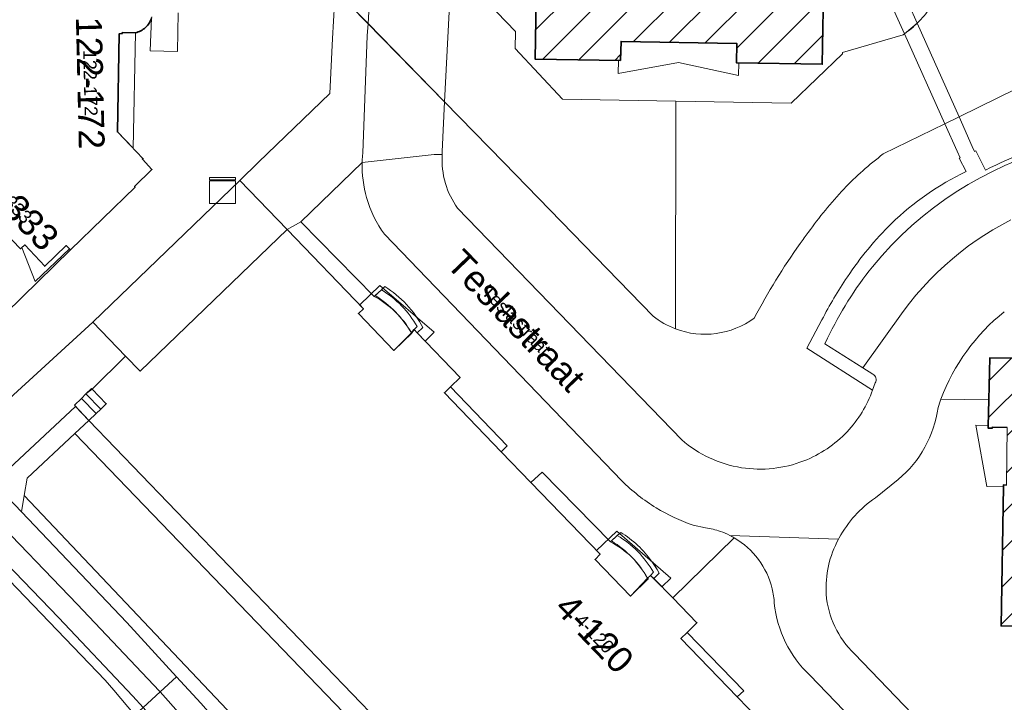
# Model space of a CAD drawing. Header units: metres. Extents: x 124322 to 125871, y 483990 to 485142.
# Tile 19 of 61: x 124596 to 124672, y 484470 to 484523. Entities that reach past the tile are written whole.
import ezdxf
from ezdxf.enums import TextEntityAlignment as Align

# ---------------------------------------------------------------- set-up
doc = ezdxf.new("R2010")
doc.units = ezdxf.units.M
for name, color, linetype, lineweight in [('00_GEO_Arcering', 252, 'Continuous', 15), ('B-RO-KL-DATA-S', 90, 'Continuous', 25), ('B-RO-KW-KUNSTWERK_DEK-GV', 7, 'Continuous', 18), ('B-RO-OG-BEBOUWING-GV', 7, 'Continuous', 35), ('B-RO-OG-BEBOUWING-T18', 7, 'Continuous', 18), ('B-RO-OG-BEBOUWING-T18 @ 0.5', 7, 'Continuous', 18), ('B-RO-OG-BEBOUWING-T18 @ 1', 7, 'Continuous', 18), ('B-RO-OG-BEBOUWING_BORDES-GV', 7, 'Continuous', 18), ('B-RO-OG-BEBOUWING_LUIFEL-GV', 7, 'Continuous', 18), ('B-RO-OG-BEBOUWING_TRAP-GV', 7, 'Continuous', 18), ('B-RO-OG-TERREIN_CULTUURSCHEIDING-GV', 7, 'Continuous', 0), ('B-RO-OG-TERREIN_ERF-GV', 7, 'Continuous', 0), ('B-RO-OG-TOPOGRAFIE-T18', 7, 'Continuous', 18), ('B-RO-OG-TOPOGRAFIE-T18 @ 0.5', 7, 'Continuous', 18), ('B-RO-OG-TOPOGRAFIE-T18 @ 1', 7, 'Continuous', 18), ('B-RO-OG-WATER-GV', 151, 'Continuous', 13), ('B-RO-VH-VERHARDING_GESLOTEN-GV', 252, 'Continuous', 18), ('B-RO-VH-VERHARDING_OPEN-GV', 7, 'Continuous', 9)]:
    doc.layers.add(name, color=color, linetype=linetype, lineweight=lineweight)
doc.styles.add('IBstijl', font='arial.ttf', dxfattribs={"height": 2})
pattern_1 = [(45, (0, 0), (-1.414213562, 1.414213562), [])]

# ---------------------------------------------------------------- blocks, each defined once
blk = doc.blocks.new('SKL-DATA_KAST-SO')
at = {"color": 0, "linetype": 'ByBlock', "lineweight": 18}
for points in [[(-2, 2), (2, 2), (2, 1.68), (-2, 1.68)], [(-2, 1.52), (2, 1.52), (2, -2), (-2, -2)]]:
    blk.add_lwpolyline(points, close=True, dxfattribs=at)
blk = doc.blocks.new('*U137')
at = {"layer": 'B-RO-OG-TOPOGRAFIE-T18 @ 0.5', "style": 'IBstijl'}
blk.add_text('Teslastraat', height=1, rotation=-46.1, dxfattribs=at).set_placement((124634.724, 484499.97), align=Align.MIDDLE)
at = {"layer": 'B-RO-OG-TOPOGRAFIE-T18 @ 1', "style": 'IBstijl'}
blk.add_text('Teslastraat', height=2, rotation=-46.1, dxfattribs=at).set_placement((124634.724, 484499.97), align=Align.MIDDLE)
blk = doc.blocks.new('*U196')
at = {"layer": 'B-RO-OG-BEBOUWING-T18 @ 0.5', "style": 'IBstijl'}
blk.add_text('331-333', height=1, rotation=-45.7, dxfattribs=at).set_placement((124595.203, 484509.535), align=Align.MIDDLE)
at = {"layer": 'B-RO-OG-BEBOUWING-T18 @ 1', "style": 'IBstijl'}
blk.add_text('331-333', height=2, rotation=-45.7, dxfattribs=at).set_placement((124595.203, 484509.535), align=Align.MIDDLE)
blk = doc.blocks.new('*U197')
at = {"layer": 'B-RO-OG-BEBOUWING-T18 @ 0.5', "style": 'IBstijl'}
blk.add_text('122-172', height=1, rotation=-88.7, dxfattribs=at).set_placement((124601.773, 484518.322), align=Align.MIDDLE)
at = {"layer": 'B-RO-OG-BEBOUWING-T18 @ 1', "style": 'IBstijl'}
blk.add_text('122-172', height=2, rotation=-88.7, dxfattribs=at).set_placement((124601.773, 484518.322), align=Align.MIDDLE)
blk = doc.blocks.new('*U308')
at = {"layer": 'B-RO-OG-BEBOUWING-T18 @ 0.5', "style": 'IBstijl'}
blk.add_text('4-120', height=1, rotation=-46.1, dxfattribs=at).set_placement((124640.769, 484475.724), align=Align.MIDDLE)
at = {"layer": 'B-RO-OG-BEBOUWING-T18 @ 1', "style": 'IBstijl'}
blk.add_text('4-120', height=2, rotation=-46.1, dxfattribs=at).set_placement((124640.769, 484475.724), align=Align.MIDDLE)

msp = doc.modelspace()

# ---------------------------------------------------------------- hatches: boundary and pattern name
at = {"layer": '00_GEO_Arcering'}
h = msp.add_hatch(dxfattribs=at)
h.set_pattern_fill('BEBOUWING', color=256)
h.set_pattern_definition(pattern_1)
h.paths.add_polyline_path([(124662.983, 484539.244, 0.217769), (124662.568, 484540.829, 0.220775), (124661.076, 484541.55), (124661.079, 484541.651), (124650.386, 484541.865), (124650.4, 484543.556), (124649.979, 484543.574), (124649.977, 484543.373), (124649.977, 484543.373), (124649.945, 484540.793), (124646.963, 484540.83), (124646.983, 484542.456), (124645.337, 484542.48), (124645.329, 484542.534, 0.144491), (124644.345, 484542.304, 0.11589), (124643.746, 484541.747, 0.071096), (124643.529, 484541.307, 0.07714), (124643.441, 484540.788), (124635.253, 484540.929), (124635.161, 484535.744), (124635.158, 484535.498), (124635.469, 484535.494), (124635.471, 484535.574), (124636.658, 484535.548), (124636.557, 484531.081), (124636.346, 484531.086), (124636.343, 484530.952), (124636.158, 484520.174), (124642.76, 484520.063), (124642.811, 484521.541), (124651.761, 484521.378), (124651.739, 484519.887), (124651.926, 484519.885), (124651.926, 484519.884), (124658.367, 484519.776), (124658.447, 484523.953), (124658.569, 484530.277), (124659.562, 484530.263), (124659.571, 484530.361), (124660.933, 484530.325), (124661.022, 484530.324)])
h = msp.add_hatch(dxfattribs=at)
h.set_pattern_fill('BEBOUWING', color=256)
h.set_pattern_definition(pattern_1)
edge = h.paths.add_edge_path()
edge.add_line((124671.249, 484493.793), (124671.202, 484491.777))
edge.add_line((124671.202, 484491.777), (124671.199, 484491.62))
edge.add_line((124671.199, 484491.62), (124671.524, 484491.622))
edge.add_line((124671.524, 484491.622), (124671.533, 484491.685))
edge.add_line((124671.533, 484491.685), (124672.686, 484491.665))
edge.add_line((124672.686, 484491.665), (124672.621, 484487.211))
edge.add_line((124672.621, 484487.211), (124672.391, 484487.215))
edge.add_line((124672.391, 484487.215), (124672.389, 484487.102))
edge.add_line((124672.389, 484487.102), (124672.209, 484476.31))
edge.add_line((124672.209, 484476.31), (124678.691, 484476.179))
edge.add_line((124678.691, 484476.179), (124678.815, 484476.177))
edge.add_line((124678.815, 484476.177), (124678.842, 484477.665))
edge.add_line((124678.842, 484477.665), (124687.807, 484477.5))
edge.add_line((124687.807, 484477.5), (124687.78, 484476.012))
edge.add_line((124687.78, 484476.012), (124687.909, 484476.01))
edge.add_line((124687.909, 484476.01), (124694.407, 484475.891))
edge.add_line((124694.407, 484475.891), (124694.606, 484486.394))
edge.add_line((124694.606, 484486.394), (124695.609, 484486.377))
edge.add_line((124695.609, 484486.377), (124695.619, 484486.478))
edge.add_line((124695.619, 484486.478), (124697.116, 484486.454))
edge.add_line((124697.116, 484486.454), (124698.157, 484491.417))
edge.add_line((124698.157, 484491.417), (124697.122, 484491.42))
edge.add_line((124697.122, 484491.42), (124697.134, 484497.766))
edge.add_line((124697.134, 484497.766), (124686.5, 484497.968))
edge.add_line((124686.5, 484497.968), (124686.535, 484499.66))
edge.add_line((124686.535, 484499.66), (124686.121, 484499.667))
edge.add_line((124686.121, 484499.667), (124686.006, 484496.88))
edge.add_line((124686.006, 484496.88), (124683.018, 484496.931))
edge.add_line((124683.018, 484496.931), (124683.056, 484498.55))
edge.add_line((124683.056, 484498.55), (124681.396, 484498.588))
edge.add_line((124681.396, 484498.588), (124681.396, 484498.651))
edge.add_arc((124681.281, 484496.894), 1.761, 86.25971, 181.21088)
edge.add_line((124679.521, 484496.857), (124678.219, 484496.879))
edge.add_line((124678.219, 484496.879), (124678.218, 484496.941))
edge.add_line((124678.218, 484496.941), (124671.323, 484497.052))
edge.add_line((124671.323, 484497.052), (124671.249, 484493.793))

# ---------------------------------------------------------------- linework, layer by layer
at = {"layer": 'B-RO-KW-KUNSTWERK_DEK-GV'}
msp.add_lwpolyline([(124623.823, 484532.951), (124621.313, 484535.568), (124620.715, 484525.512), (124629.165, 484516.858), (124629.668, 484526.856)], close=True, dxfattribs=at)
msp.add_lwpolyline([(124665.727, 484522.956, -0.041228), (124664.729, 484522.126)], format="xyb", dxfattribs=at)
for points in [[(124667.849, 484515.163), (124668.953, 484515.705), (124665.727, 484522.956)], [(124664.729, 484522.126), (124667.849, 484515.163)]]:
    msp.add_lwpolyline(points, dxfattribs=at)
at = {"layer": 'B-RO-OG-BEBOUWING-GV'}
for points in [[(124643.441, 484540.788), (124635.253, 484540.929), (124635.159, 484535.645), (124635.158, 484535.498), (124635.469, 484535.494), (124635.471, 484535.574), (124636.658, 484535.548), (124636.557, 484531.081), (124636.346, 484531.086), (124636.343, 484530.952), (124636.158, 484520.174), (124642.76, 484520.063), (124642.811, 484521.541), (124651.761, 484521.378), (124651.739, 484519.887), (124658.367, 484519.776), (124658.447, 484523.953), (124658.569, 484530.277), (124659.562, 484530.263), (124659.571, 484530.361), (124660.933, 484530.325), (124661.022, 484530.324), (124662.983, 484539.244)], [(124594.439, 484507.454), (124596.355, 484505.489), (124596.683, 484505.793), (124598.238, 484504.134), (124599.897, 484505.743), (124600.212, 484505.422), (124605.215, 484510.268), (124605.184, 484510.319), (124606.527, 484511.637), (124605.784, 484512.427), (124605.827, 484512.486), (124603.86, 484514.532), (124603.988, 484522.123), (124604.237, 484522.161), (124604.226, 484522.23), (124605.256, 484522.208)], [(124646.807, 484478.471), (124645.333, 484479.977), (124645.097, 484480.218), (124644.853, 484480.003), (124644.916, 484479.947), (124643.532, 484478.622), (124640.797, 484481.462), (124641.188, 484481.85), (124635.831, 484487.406), (124633.545, 484489.779), (124629.145, 484494.348), (124629.621, 484494.815), (124630.361, 484495.535), (124627.049, 484498.981), (124626.817, 484499.238), (124626.591, 484499.001), (124626.626, 484498.953), (124625.242, 484497.627), (124622.498, 484500.479), (124622.884, 484500.856), (124616.983, 484506.983), (124605.608, 484496.034), (124604.482, 484497.171), (124601.905, 484494.627), (124602.99, 484493.501), (124602.566, 484493.092), (124602.205, 484492.745), (124601.651, 484492.21), (124654.595, 484437.217)], [(124679.521, 484496.857), (124678.219, 484496.879), (124678.218, 484496.941), (124671.323, 484497.052), (124671.249, 484493.793)], [(124671.249, 484493.793), (124671.202, 484491.777), (124671.199, 484491.62), (124671.524, 484491.622), (124671.533, 484491.685), (124672.686, 484491.665)], [(124672.621, 484487.211), (124672.391, 484487.215), (124672.389, 484487.102), (124672.209, 484476.31), (124678.691, 484476.179)], [(124669.033, 484452.97), (124668.707, 484453.307), (124665.91, 484456.194), (124666.729, 484456.987), (124667.147, 484457.393), (124663.556, 484461.093), (124663.324, 484460.864), (124663.389, 484460.806), (124662.006, 484459.462), (124659.265, 484462.304), (124659.647, 484462.672), (124654.334, 484468.182), (124651.798, 484470.812), (124647.435, 484475.337), (124647.92, 484475.811), (124648.681, 484476.556), (124646.807, 484478.471)]]:
    msp.add_lwpolyline(points, dxfattribs=at)
for points in [[(124606.03, 484522.614, 0.131492), (124606.495, 484523.351)], [(124605.256, 484522.208, 0.132047), (124606.03, 484522.614)]]:
    msp.add_lwpolyline(points, format="xyb", dxfattribs=at)
at = {"layer": 'B-RO-OG-BEBOUWING_BORDES-GV'}
for points in [[(124623.705, 484501.811), (124618.049, 484507.586), (124616.983, 484506.983), (124622.884, 484500.856), (124622.498, 484500.479), (124625.242, 484497.627), (124626.591, 484499.001)], [(124641.988, 484482.807), (124636.697, 484488.215), (124635.831, 484487.406), (124641.188, 484481.85), (124640.797, 484481.462), (124643.532, 484478.622), (124644.853, 484480.003)]]:
    msp.add_lwpolyline(points, dxfattribs=at)
for points in [[(124626.591, 484499.001, 0.142589), (124623.705, 484501.811)], [(124644.853, 484480.003, 0.154296), (124641.988, 484482.807)]]:
    msp.add_lwpolyline(points, format="xyb", dxfattribs=at)
at = {"layer": 'B-RO-OG-BEBOUWING_LUIFEL-GV'}
for points in [[(124605.256, 484522.208), (124604.226, 484522.23), (124604.237, 484522.161), (124603.988, 484522.123), (124603.86, 484514.532), (124605.078, 484513.265)], [(124642.615, 484520.065), (124642.589, 484519.06), (124647.243, 484519.91), (124651.898, 484518.9), (124651.926, 484519.885), (124651.739, 484519.887), (124651.761, 484521.378), (124642.811, 484521.541), (124642.76, 484520.063)], [(124596.458, 484505.584), (124597.5, 484502.955), (124600.142, 484505.493), (124599.897, 484505.743), (124598.238, 484504.134), (124596.683, 484505.793)], [(124622.607, 484501.145), (124622.884, 484500.856), (124622.498, 484500.479), (124625.242, 484497.627), (124626.626, 484498.953), (124626.591, 484499.001), (124626.817, 484499.238), (124627.049, 484498.981), (124627.654, 484498.352), (124628.353, 484499.035), (124624.154, 484502.645)], [(124671.203, 484491.812), (124670.243, 484491.831), (124671.093, 484487.097), (124672.389, 484487.072), (124672.391, 484487.215), (124672.621, 484487.211), (124672.686, 484491.665), (124671.533, 484491.685), (124671.524, 484491.622), (124671.199, 484491.62)], [(124640.905, 484482.138), (124641.188, 484481.85), (124640.797, 484481.462), (124643.532, 484478.622), (124644.916, 484479.947), (124644.853, 484480.003), (124645.097, 484480.218), (124645.961, 484479.335), (124646.667, 484480.018), (124642.487, 484483.645)]]:
    msp.add_lwpolyline(points, close=True, dxfattribs=at)
at = {"layer": 'B-RO-OG-BEBOUWING_TRAP-GV'}
for points in [[(124606.521, 484523.445), (124606.495, 484523.351), (124606.376, 484520.802), (124608.496, 484520.748), (124608.556, 484523.759)], [(124624.272, 484502.317), (124623.705, 484501.811)], [(124624.531, 484502.582), (124624.272, 484502.317)], [(124626.591, 484499.001), (124626.817, 484499.238), (124627.042, 484499.467)], [(124627.042, 484499.467), (124626.817, 484499.238), (124627.049, 484498.981), (124627.485, 484499.392)], [(124642.519, 484483.304), (124641.988, 484482.807)], [(124642.784, 484483.548), (124642.519, 484483.304)], [(124645.326, 484480.46), (124645.097, 484480.218), (124645.333, 484479.977), (124645.761, 484480.401), (124645.602, 484480.679), (124645.196, 484481.295)], [(124644.853, 484480.003), (124645.097, 484480.218), (124645.326, 484480.46)]]:
    msp.add_lwpolyline(points, dxfattribs=at)
for points in [[(124624.272, 484502.317, -0.127679), (124627.042, 484499.467)], [(124627.042, 484499.467, 0.127679), (124624.272, 484502.317)], [(124627.485, 484499.392, 0.132071), (124624.531, 484502.582)], [(124623.705, 484501.811, -0.142589), (124626.591, 484499.001)], [(124645.326, 484480.46, 0.128046), (124642.519, 484483.304)], [(124642.519, 484483.304, -0.128046), (124645.326, 484480.46)], [(124645.196, 484481.295, 0.098138), (124642.784, 484483.548)], [(124641.988, 484482.807, -0.154296), (124644.853, 484480.003)]]:
    msp.add_lwpolyline(points, format="xyb", dxfattribs=at)
for points in [[(124601.065, 484493.91), (124600.525, 484493.382), (124601.651, 484492.21), (124602.205, 484492.745)], [(124601.423, 484494.26), (124601.065, 484493.91), (124602.205, 484492.745), (124602.566, 484493.092)], [(124601.423, 484494.26), (124602.566, 484493.092), (124602.99, 484493.501), (124601.905, 484494.627)]]:
    msp.add_lwpolyline(points, close=True, dxfattribs=at)
at = {"layer": 'B-RO-OG-TERREIN_CULTUURSCHEIDING-GV'}
for points in [[(124600.553, 484491.187), (124596.866, 484487.751), (124596.636, 484486.395), (124652.095, 484427.816), (124654.404, 484429.866), (124655.091, 484431.007), (124659.061, 484440.355), (124659.688, 484441.83), (124659.894, 484442.314), (124654.595, 484437.217), (124653.515, 484436.176)], [(124596.636, 484486.395), (124596.422, 484485.131), (124604.591, 484476.577), (124608.431, 484472.378), (124610.309, 484470.326), (124613.777, 484466.373), (124617.732, 484462.029), (124632.759, 484446.415), (124651.349, 484427.154), (124652.095, 484427.816)]]:
    msp.add_lwpolyline(points, close=True, dxfattribs=at)
at = {"layer": 'B-RO-OG-TERREIN_ERF-GV'}
for points in [[(124618.049, 484507.586), (124616.983, 484506.983), (124622.884, 484500.856), (124622.498, 484500.479), (124625.242, 484497.627), (124626.626, 484498.953), (124626.591, 484499.001)], [(124623.79, 484501.887), (124623.705, 484501.811), (124618.049, 484507.586)], [(124624.272, 484502.317), (124623.79, 484501.887)], [(124624.531, 484502.582), (124624.319, 484502.359), (124624.272, 484502.317)], [(124626.591, 484499.001), (124626.817, 484499.238), (124627.042, 484499.467)], [(124627.042, 484499.467), (124626.817, 484499.238), (124627.049, 484498.981), (124627.485, 484499.392)], [(124636.697, 484488.215), (124635.831, 484487.406), (124641.188, 484481.85), (124640.797, 484481.462), (124643.532, 484478.622), (124644.916, 484479.947), (124644.853, 484480.003)], [(124642.073, 484482.887), (124641.988, 484482.807), (124636.697, 484488.215)], [(124642.519, 484483.304), (124642.073, 484482.887)], [(124642.784, 484483.548), (124642.519, 484483.304)], [(124645.326, 484480.46), (124645.097, 484480.218), (124645.333, 484479.977), (124645.761, 484480.401), (124645.602, 484480.679), (124645.268, 484481.232), (124645.196, 484481.295)], [(124644.853, 484480.003), (124645.097, 484480.218), (124645.326, 484480.46)]]:
    msp.add_lwpolyline(points, dxfattribs=at)
for points in [[(124627.042, 484499.467, 0.127679), (124624.272, 484502.317)], [(124624.272, 484502.317, -0.127679), (124627.042, 484499.467)], [(124627.485, 484499.392, 0.132071), (124624.531, 484502.582)], [(124626.591, 484499.001, 0.115689), (124623.79, 484501.887)], [(124623.79, 484501.887, -0.115689), (124626.591, 484499.001)], [(124642.519, 484483.304, -0.128046), (124645.326, 484480.46)], [(124645.326, 484480.46, 0.128046), (124642.519, 484483.304)], [(124645.196, 484481.295, 0.098138), (124642.784, 484483.548)], [(124644.853, 484480.003, 0.127591), (124642.073, 484482.887)], [(124642.073, 484482.887, -0.127591), (124644.853, 484480.003)]]:
    msp.add_lwpolyline(points, format="xyb", dxfattribs=at)
for points in [[(124601.905, 484494.627), (124601.848, 484494.675), (124601.423, 484494.26), (124602.566, 484493.092), (124602.99, 484493.501)], [(124629.621, 484494.815), (124629.145, 484494.348), (124633.545, 484489.779), (124634, 484490.25)], [(124601.065, 484493.91), (124600.525, 484493.382), (124600.623, 484493.281), (124601.651, 484492.21), (124602.205, 484492.745)], [(124601.423, 484494.26), (124601.065, 484493.91), (124602.205, 484492.745), (124602.566, 484493.092)], [(124647.92, 484475.811), (124647.435, 484475.337), (124651.798, 484470.812), (124652.313, 484471.298)]]:
    msp.add_lwpolyline(points, close=True, dxfattribs=at)
at = {"layer": 'B-RO-OG-WATER-GV'}
for points in [[(124608.542, 484537.978), (124620.715, 484525.512), (124623.24, 484522.926), (124629.165, 484516.858), (124633.733, 484512.161), (124645.291, 484500.281)], [(124647.018, 484499.297), (124647.053, 484516.907), (124638.278, 484517.06), (124634.614, 484520.979), (124634.639, 484522.292), (124631.055, 484526.05), (124629.668, 484526.856), (124623.823, 484532.951)], [(124664.729, 484522.126), (124664.625, 484522.054), (124659.93, 484520.691), (124659.929, 484520.584), (124655.969, 484516.752), (124647.053, 484516.907), (124647.018, 484499.297)], [(124663.095, 484512.827), (124667.849, 484515.163), (124668.953, 484515.705), (124674.889, 484518.622), (124679.179, 484519.114)]]:
    msp.add_lwpolyline(points, dxfattribs=at)
for points in [[(124666.714, 484524.151, -0.0513), (124665.727, 484522.956)], [(124665.727, 484522.956, -0.041228), (124664.729, 484522.126)], [(124660.034, 484510.116, -0.040315), (124663.095, 484512.827)], [(124657.292, 484506.757, -0.030113), (124660.034, 484510.116)], [(124656.659, 484505.891, -0.005964), (124657.292, 484506.757)], [(124653.107, 484500.127, -0.03404), (124656.659, 484505.891)], [(124645.291, 484500.281, 0.077753), (124647.018, 484499.297)], [(124647.018, 484499.297, 0.254601), (124653.107, 484500.127)]]:
    msp.add_lwpolyline(points, format="xyb", dxfattribs=at)
at = {"layer": 'B-RO-VH-VERHARDING_GESLOTEN-GV'}
for points in [[(124667.849, 484515.163), (124668.953, 484515.705), (124665.727, 484522.956), (124664.729, 484522.126)], [(124607.171, 484471.214), (124605.845, 484469.987), (124608.852, 484466.612), (124611.28, 484463.617), (124613.255, 484460.549), (124615.104, 484457.602), (124616.413, 484455.743), (124651.265, 484419.173), (124683.688, 484385.529), (124685.195, 484386.822), (124652.482, 484420.746), (124647.49, 484425.929), (124625.304, 484448.965), (124619.965, 484454.558), (124617.594, 484457.427), (124615.196, 484460.931), (124613.121, 484464.219), (124610.621, 484467.323)]]:
    msp.add_lwpolyline(points, close=True, dxfattribs=at)
for points in [[(124591.551, 484473.094), (124600.026, 484464.607), (124605.204, 484469.394), (124603.567, 484471.343), (124602.895, 484472.105), (124585.517, 484490.189), (124574.289, 484501.88), (124561.278, 484515.403)], [(124564.632, 484512.978), (124565.325, 484512.263), (124566.124, 484511.247), (124571.499, 484505.804), (124599.289, 484476.971), (124605.047, 484470.882), (124605.845, 484469.987), (124607.171, 484471.214), (124607.12, 484471.271), (124600.748, 484477.999), (124572.767, 484507.082), (124567.056, 484513.087), (124566.35, 484513.815), (124565.69, 484514.547)]]:
    msp.add_lwpolyline(points, dxfattribs=at)
at = {"layer": 'B-RO-VH-VERHARDING_OPEN-GV'}
for points in [[(124665.727, 484522.956), (124664.434, 484525.86), (124664.196, 484526.372), (124662.816, 484529.345), (124665.421, 484541.124), (124662.572, 484548.65), (124662.477, 484548.585)], [(124660.933, 484530.325), (124663.17, 484525.299), (124663.288, 484525.344), (124663.341, 484525.226), (124664.729, 484522.126)], [(124613.319, 484510.779), (124614.761, 484512.182), (124620.274, 484517.502), (124620.492, 484521.771), (124620.652, 484524.456), (124617.607, 484524.533), (124617.618, 484526.198), (124615.808, 484526.82), (124613.886, 484527.34), (124612.872, 484527.472)], [(124623.24, 484522.926), (124620.715, 484525.512), (124620.652, 484524.456), (124620.492, 484521.771), (124620.274, 484517.502), (124614.761, 484512.182), (124613.319, 484510.779), (124616.983, 484506.983), (124618.049, 484507.586), (124622.785, 484512.158)], [(124622.785, 484512.158), (124628.345, 484512.781), (124628.976, 484512.794), (124628.972, 484513.016), (124629.165, 484516.858), (124623.24, 484522.926)], [(124623.24, 484522.926), (124623.184, 484521.961), (124622.835, 484512.928)], [(124622.835, 484512.928), (124623.184, 484521.961), (124623.24, 484522.926)], [(124605.256, 484522.208), (124604.226, 484522.23), (124604.237, 484522.161), (124603.988, 484522.123), (124603.86, 484514.532), (124605.827, 484512.486), (124605.784, 484512.427), (124606.527, 484511.637), (124605.184, 484510.319), (124605.215, 484510.268), (124600.212, 484505.422), (124591.42, 484496.819), (124588.184, 484493.702), (124591.489, 484490.252), (124601.941, 484499.824), (124613.319, 484510.779)], [(124586.245, 484519.642), (124586.202, 484519.899), (124570.358, 484519.755), (124568.297, 484517.776), (124567.972, 484517.451), (124567.925, 484517.5), (124566.522, 484516.128), (124570.078, 484512.481), (124573.539, 484508.887), (124576.775, 484512.004), (124591.42, 484496.819), (124600.212, 484505.422), (124599.897, 484505.743), (124598.238, 484504.134), (124596.683, 484505.793), (124596.355, 484505.489), (124594.439, 484507.454)], [(124561.278, 484515.403), (124574.289, 484501.88), (124585.517, 484490.189), (124602.895, 484472.105), (124603.567, 484471.343), (124605.204, 484469.394), (124605.845, 484469.987), (124605.047, 484470.882), (124599.289, 484476.971), (124571.499, 484505.804), (124566.124, 484511.247), (124565.325, 484512.263), (124564.632, 484512.978)], [(124670.989, 484511.574), (124670.261, 484513.078), (124670.144, 484513.03), (124669.971, 484513.418), (124668.953, 484515.705), (124667.849, 484515.163), (124668.8, 484513.038), (124669.031, 484512.523), (124668.975, 484512.499), (124669.498, 484511.47)], [(124565.69, 484514.547), (124566.35, 484513.815), (124567.056, 484513.087), (124572.767, 484507.082), (124600.748, 484477.999), (124607.12, 484471.271), (124607.171, 484471.214), (124608.431, 484472.378), (124604.591, 484476.577), (124596.422, 484485.131), (124594.263, 484487.377)], [(124628.976, 484512.794), (124628.345, 484512.781), (124622.785, 484512.158)], [(124622.785, 484512.158), (124618.049, 484507.586), (124623.705, 484501.811), (124623.79, 484501.887), (124624.272, 484502.317), (124624.319, 484502.359), (124624.531, 484502.582)], [(124647.502, 484490.709), (124630.16, 484508.64)], [(124658.785, 484498.566), (124658.561, 484498.145), (124661.524, 484496.274), (124664.641, 484500.634), (124665.124, 484501.274), (124665.624, 484501.891), (124666.151, 484502.499), (124666.692, 484503.081), (124667.257, 484503.648), (124667.842, 484504.198), (124668.442, 484504.722), (124669.063, 484505.23), (124669.693, 484505.711), (124670.355, 484506.18), (124670.878, 484506.527), (124671.559, 484506.948), (124672.252, 484507.347), (124672.963, 484507.722)], [(124672.963, 484507.722), (124672.252, 484507.347), (124671.559, 484506.948), (124670.878, 484506.527), (124670.355, 484506.18), (124669.693, 484505.711), (124669.063, 484505.23), (124668.442, 484504.722), (124667.842, 484504.198), (124667.257, 484503.648), (124666.692, 484503.081), (124666.151, 484502.499), (124665.624, 484501.891), (124665.124, 484501.274), (124664.641, 484500.634), (124661.524, 484496.274), (124662.283, 484495.794)], [(124642.881, 484487.533), (124624.5, 484506.618)], [(124624.5, 484506.618), (124642.881, 484487.533)], [(124658.353, 484499.984), (124657.173, 484497.792), (124662.27, 484494.562), (124662.47, 484495.119)], [(124627.485, 484499.392), (124627.049, 484498.981), (124630.361, 484495.535), (124629.621, 484494.815), (124634, 484490.25), (124633.545, 484489.779), (124635.831, 484487.406), (124636.697, 484488.215), (124641.988, 484482.807), (124642.073, 484482.887), (124642.519, 484483.304), (124642.784, 484483.548)], [(124662.283, 484495.794), (124661.524, 484496.274), (124658.561, 484498.145), (124658.785, 484498.566)], [(124667.555, 484493.865), (124671.249, 484493.793), (124671.323, 484497.052), (124678.218, 484496.941), (124678.219, 484496.879), (124679.521, 484496.857)], [(124662.47, 484495.119), (124662.27, 484494.562)], [(124662.49, 484486.224), (124664.253, 484487.646)], [(124649.355, 484483.911), (124648.381, 484484.115)], [(124648.381, 484484.115), (124649.355, 484483.911)], [(124651.212, 484483.316), (124659.636, 484483.031), (124659.682, 484483.114)], [(124659.636, 484483.031), (124651.212, 484483.316)], [(124645.196, 484481.295), (124645.268, 484481.232), (124645.602, 484480.679), (124645.761, 484480.401), (124645.333, 484479.977), (124646.807, 484478.471), (124651.567, 484483.123)], [(124651.567, 484483.123), (124646.807, 484478.471), (124648.681, 484476.556), (124647.92, 484475.811), (124652.313, 484471.298), (124651.798, 484470.812), (124654.334, 484468.182), (124655.223, 484469.008), (124660.409, 484463.612), (124660.529, 484463.724), (124660.784, 484463.963)], [(124673.626, 484460.868), (124660.855, 484474.151)], [(124657.406, 484472.492), (124670.584, 484458.801)], [(124670.584, 484458.801), (124657.406, 484472.492)]]:
    msp.add_lwpolyline(points, dxfattribs=at)
for points in [[(124623.823, 484532.951), (124621.313, 484535.568), (124620.715, 484525.512), (124623.24, 484522.926)], [(124623.823, 484532.951), (124623.24, 484522.926), (124629.165, 484516.858), (124629.668, 484526.856)], [(124616.983, 484506.983), (124613.319, 484510.779), (124601.941, 484499.824), (124604.482, 484497.171), (124605.608, 484496.034)], [(124596.866, 484487.751), (124600.553, 484491.187), (124601.651, 484492.21), (124600.623, 484493.281), (124594.263, 484487.377), (124596.422, 484485.131), (124596.636, 484486.395)], [(124608.431, 484472.378), (124607.171, 484471.214), (124610.621, 484467.323), (124613.121, 484464.219), (124615.196, 484460.931), (124617.594, 484457.427), (124619.965, 484454.558), (124625.304, 484448.965), (124647.49, 484425.929), (124648.41, 484425.51), (124648.667, 484425.486), (124648.926, 484425.493), (124649.182, 484425.533), (124649.431, 484425.603), (124649.669, 484425.704), (124649.868, 484425.82), (124651.349, 484427.154), (124632.759, 484446.415), (124617.732, 484462.029), (124613.777, 484466.373), (124610.309, 484470.326)]]:
    msp.add_lwpolyline(points, close=True, dxfattribs=at)
for points in [[(124606.495, 484523.351, -0.131492), (124606.03, 484522.614)], [(124664.729, 484522.126, 0.041228), (124665.727, 484522.956)], [(124606.03, 484522.614, -0.132047), (124605.256, 484522.208)], [(124693.472, 484512.416, 0.325298), (124662.262, 484504.102)], [(124662.262, 484504.102, -0.325298), (124693.472, 484512.416)], [(124677.724, 484514.018, 0.063614), (124670.989, 484511.574)], [(124622.835, 484512.928, 0.012925), (124622.802, 484512.544)], [(124622.802, 484512.544, -0.012925), (124622.835, 484512.928)], [(124622.802, 484512.544, 0.012928), (124622.785, 484512.158)], [(124622.785, 484512.158, -0.012928), (124622.802, 484512.544)], [(124629.225, 484510.554, -0.088833), (124628.976, 484512.794)], [(124623.132, 484509.448, -0.074908), (124622.785, 484512.158)], [(124622.785, 484512.158, 0.074908), (124623.132, 484509.448)], [(124669.498, 484511.47, 0.07935), (124663.728, 484507.451)], [(124630.16, 484508.64, -0.083983), (124629.225, 484510.554)], [(124624.5, 484506.618, -0.086799), (124623.132, 484509.448)], [(124623.132, 484509.448, 0.086799), (124624.5, 484506.618)], [(124663.728, 484507.451, 0.052045), (124660.315, 484503.312)], [(124662.262, 484504.102, 0.059799), (124658.785, 484498.566)], [(124658.785, 484498.566, -0.059799), (124662.262, 484504.102)], [(124660.315, 484503.312, 0.033204), (124658.353, 484499.984)], [(124624.531, 484502.582, -0.132071), (124627.485, 484499.392)], [(124672.455, 484500.625, 0.134931), (124667.555, 484493.865)], [(124667.555, 484493.865, -0.134931), (124672.455, 484500.625)], [(124662.283, 484495.794, -0.441803), (124662.47, 484495.119)], [(124662.47, 484495.119, 0.441803), (124662.283, 484495.794)], [(124662.27, 484494.562, -0.103575), (124660.296, 484491.34)], [(124664.253, 484487.646, 0.187798), (124667.327, 484493.213)], [(124667.327, 484493.213, -0.009156), (124667.555, 484493.865)], [(124660.296, 484491.34, -0.11105), (124656.939, 484489.077)], [(124652.127, 484488.555, -0.140563), (124647.502, 484490.709)], [(124656.939, 484489.077, -0.133014), (124652.127, 484488.555)], [(124645.532, 484485.448, -0.059135), (124642.881, 484487.533)], [(124642.881, 484487.533, 0.059135), (124645.532, 484485.448)], [(124659.682, 484483.114, -0.121743), (124662.49, 484486.224)], [(124648.381, 484484.115, -0.055045), (124645.532, 484485.448)], [(124645.532, 484485.448, 0.055045), (124648.381, 484484.115)], [(124642.784, 484483.548, -0.098138), (124645.196, 484481.295)], [(124650.498, 484483.621, 0.047098), (124649.355, 484483.911)], [(124649.355, 484483.911, -0.047098), (124650.498, 484483.621)], [(124651.212, 484483.316, 0.032301), (124650.498, 484483.621)], [(124650.498, 484483.621, -0.032301), (124651.212, 484483.316)], [(124651.567, 484483.123, 0.014417), (124651.212, 484483.316)], [(124651.212, 484483.316, -0.014417), (124651.567, 484483.123)], [(124651.567, 484483.123, -0.203063), (124654.498, 484479.188)], [(124654.498, 484479.188, 0.203063), (124651.567, 484483.123)], [(124658.677, 484478.757, -0.140884), (124659.636, 484483.031)], [(124654.498, 484479.188, -0.05646), (124654.657, 484478.069)], [(124654.657, 484478.069, 0.05646), (124654.498, 484479.188)], [(124660.855, 484474.151, -0.18037), (124658.677, 484478.757)], [(124654.657, 484478.069, 0.17711), (124657.406, 484472.492)], [(124657.406, 484472.492, -0.17711), (124654.657, 484478.069)]]:
    msp.add_lwpolyline(points, format="xyb", dxfattribs=at)

# ---------------------------------------------------------------- block references
at = {"layer": 'B-RO-KL-DATA-S', "xscale": 0.5, "yscale": 0.5, "zscale": 0.5}
msp.add_blockref('SKL-DATA_KAST-SO', (124611.975, 484509.999), dxfattribs=at)
at = {"layer": 'B-RO-OG-BEBOUWING-T18'}
for name in ['*U197', '*U196', '*U308']:
    msp.add_blockref(name, (0, 0), dxfattribs=at)
at = {"layer": 'B-RO-OG-TOPOGRAFIE-T18'}
msp.add_blockref('*U137', (0, 0), dxfattribs=at)

doc.saveas('drawing.dxf')
